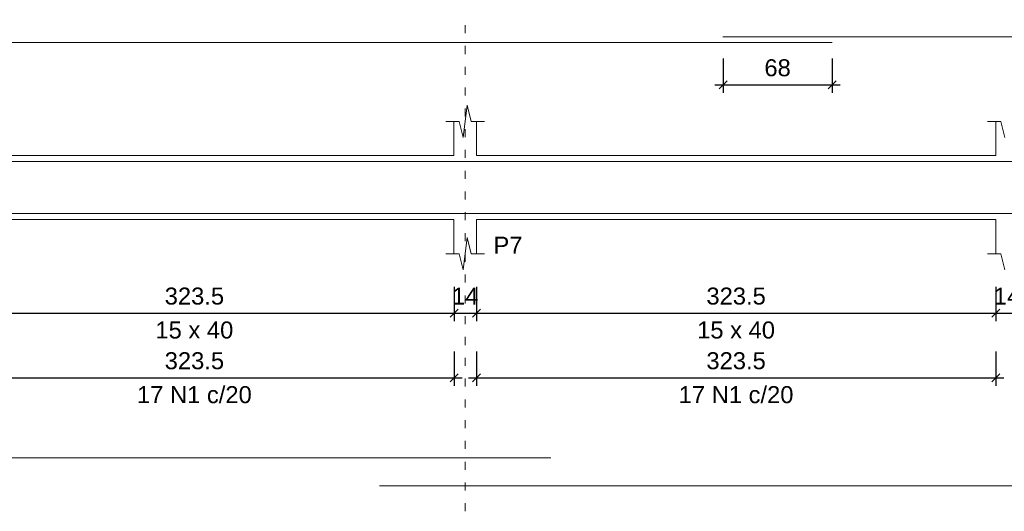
# Model space of a CAD drawing. Header units: millimetres. Extents: x 10906 to 25863, y 1966 to 4861.
# Tile 77 of 163: x 11299.98 to 11312.25, y 3057.33 to 3063.45. Entities that reach past the tile are written whole.
import ezdxf

# ---------------------------------------------------------------- set-up
doc = ezdxf.new("R2010")
doc.units = ezdxf.units.MM
doc.linetypes.add('DOT2', pattern=[3.175, 0, -3.175])
for name, color, linetype, lineweight in [('Descrição da armadura', 7, 'Continuous', 5), ('DT-Barras na forma', 40, 'Continuous', 5), ('DT-Barras rebatidas', 40, 'Continuous', 5), ('DT-Cotas', 4, 'Continuous', 5), ('DT-Forma', 5, 'Continuous', 5), ('DT-Pontilhado', 7, 'DOT2', 5), ('DT-Textos', 7, 'Continuous', 5)]:
    doc.layers.add(name, color=color, linetype=linetype, lineweight=lineweight)
doc.styles.add('Arial', font='arial.ttf')
doc.styles.get("Standard").update_dxf_attribs({"font": 'arial.ttf'})
doc.dimstyles.new('UM_50.000000', dxfattribs={"dimtxt": 0.18, "dimasz": 0.2, "dimexe": 0.2, "dimexo": 0.5, "dimgap": 0, "dimtad": 1, "dimtih": 1, "dimtoh": 1, "dimlfac": 50, "dimzin": 0, "dimdsep": 46, "dimtxsty": 'Standard', "dimcen": 0.09, "dimdle": 0.2, "dimclrd": 256, "dimclre": 256, "dimclrt": 7, "dimazin": 0, "dimtfac": 1, "dimtofl": 0, "dimtmove": 0, "dimatfit": 3, "dimfxl": 1, "dimtolj": 1, "dimtzin": 0, "dimarcsym": 0})

# ---------------------------------------------------------------- blocks, each defined once
blk = doc.blocks.new('_Oblique')
at = {"color": 0, "linetype": 'ByBlock', "lineweight": -2}
blk.add_line((-0.5, -0.5), (0.5, 0.5), dxfattribs=at)
blk = doc.blocks.new('*D365')
at = {"layer": 'Defpoints', "color": 0, "transparency": 16777216}
for p in [(11298.924, 3060.323), (11305.394, 3060.323), (11305.394, 3059.794)]:
    blk.add_point(p, dxfattribs=at)
at = {"layer": 'DT-Cotas', "lineweight": -2, "transparency": 16777216}
for p, q in [((11298.924, 3060.123), (11298.924, 3059.694)), ((11305.394, 3060.123), (11305.394, 3059.694)), ((11298.824, 3059.794), (11305.494, 3059.794))]:
    blk.add_line(p, q, dxfattribs=at)
at = {"layer": 'DT-Cotas', "lineweight": -2, "transparency": 16777216, "xscale": 0.1, "yscale": 0.1, "zscale": 0.1, "rotation": 180}
blk.add_blockref('_Oblique', (11298.924, 3059.794), dxfattribs=at)
at = {"layer": 'DT-Cotas', "lineweight": -2, "transparency": 16777216, "xscale": 0.1, "yscale": 0.1, "zscale": 0.1}
blk.add_blockref('_Oblique', (11305.394, 3059.794), dxfattribs=at)
at = {"layer": 'DT-Cotas', "color": 7, "transparency": 16777216, "insert": (11302.159, 3060.006), "char_height": 0.2118, "attachment_point": 5, "rotation": 0.0057, "style": 'Arial'}
blk.add_mtext('\\A1;323.5', dxfattribs=at)
blk = doc.blocks.new('*D366')
at = {"layer": 'Defpoints', "color": 0, "transparency": 16777216}
for p in [(11305.394, 3060.323), (11305.674, 3060.323), (11305.674, 3059.794)]:
    blk.add_point(p, dxfattribs=at)
at = {"layer": 'DT-Cotas', "lineweight": -2, "transparency": 16777216}
for p, q in [((11305.394, 3060.123), (11305.394, 3059.694)), ((11305.674, 3060.123), (11305.674, 3059.694)), ((11305.294, 3059.794), (11305.774, 3059.794))]:
    blk.add_line(p, q, dxfattribs=at)
at = {"layer": 'DT-Cotas', "lineweight": -2, "transparency": 16777216, "xscale": 0.1, "yscale": 0.1, "zscale": 0.1, "rotation": 180}
blk.add_blockref('_Oblique', (11305.394, 3059.794), dxfattribs=at)
at = {"layer": 'DT-Cotas', "lineweight": -2, "transparency": 16777216, "xscale": 0.1, "yscale": 0.1, "zscale": 0.1}
blk.add_blockref('_Oblique', (11305.674, 3059.794), dxfattribs=at)
at = {"layer": 'DT-Cotas', "color": 7, "transparency": 16777216, "insert": (11305.534, 3060.006), "char_height": 0.2118, "attachment_point": 5, "rotation": 0.0057, "style": 'Arial'}
blk.add_mtext('\\A1;14', dxfattribs=at)
blk = doc.blocks.new('*D367')
at = {"layer": 'Defpoints', "color": 0, "transparency": 16777216}
for p in [(11305.674, 3060.323), (11312.144, 3060.323), (11312.144, 3059.794)]:
    blk.add_point(p, dxfattribs=at)
at = {"layer": 'DT-Cotas', "lineweight": -2, "transparency": 16777216}
for p, q in [((11305.674, 3060.123), (11305.674, 3059.694)), ((11312.144, 3060.123), (11312.144, 3059.694)), ((11305.574, 3059.794), (11312.244, 3059.794))]:
    blk.add_line(p, q, dxfattribs=at)
at = {"layer": 'DT-Cotas', "lineweight": -2, "transparency": 16777216, "xscale": 0.1, "yscale": 0.1, "zscale": 0.1, "rotation": 180}
blk.add_blockref('_Oblique', (11305.674, 3059.794), dxfattribs=at)
at = {"layer": 'DT-Cotas', "lineweight": -2, "transparency": 16777216, "xscale": 0.1, "yscale": 0.1, "zscale": 0.1}
blk.add_blockref('_Oblique', (11312.144, 3059.794), dxfattribs=at)
at = {"layer": 'DT-Cotas', "color": 7, "transparency": 16777216, "insert": (11308.909, 3060.006), "char_height": 0.2118, "attachment_point": 5, "rotation": 0.0057, "style": 'Arial'}
blk.add_mtext('\\A1;323.5', dxfattribs=at)
blk = doc.blocks.new('*D368')
at = {"layer": 'Defpoints', "color": 0, "transparency": 16777216}
for p in [(11312.144, 3060.323), (11312.424, 3060.323), (11312.424, 3059.794)]:
    blk.add_point(p, dxfattribs=at)
at = {"layer": 'DT-Cotas', "lineweight": -2, "transparency": 16777216}
for p, q in [((11312.144, 3060.123), (11312.144, 3059.694)), ((11312.424, 3060.123), (11312.424, 3059.694)), ((11312.044, 3059.794), (11312.524, 3059.794))]:
    blk.add_line(p, q, dxfattribs=at)
at = {"layer": 'DT-Cotas', "lineweight": -2, "transparency": 16777216, "xscale": 0.1, "yscale": 0.1, "zscale": 0.1, "rotation": 180}
blk.add_blockref('_Oblique', (11312.144, 3059.794), dxfattribs=at)
at = {"layer": 'DT-Cotas', "lineweight": -2, "transparency": 16777216, "xscale": 0.1, "yscale": 0.1, "zscale": 0.1}
blk.add_blockref('_Oblique', (11312.424, 3059.794), dxfattribs=at)
at = {"layer": 'DT-Cotas', "color": 7, "transparency": 16777216, "insert": (11312.284, 3060.006), "char_height": 0.2118, "attachment_point": 5, "rotation": 0.0057, "style": 'Arial'}
blk.add_mtext('\\A1;14', dxfattribs=at)
blk = doc.blocks.new('*D376')
at = {"layer": 'Defpoints', "color": 0, "transparency": 16777216}
for p in [(11298.924, 3059.518), (11305.394, 3059.518), (11305.394, 3058.989)]:
    blk.add_point(p, dxfattribs=at)
at = {"layer": 'DT-Cotas', "lineweight": -2, "transparency": 16777216}
for p, q in [((11298.924, 3059.318), (11298.924, 3058.889)), ((11305.394, 3059.318), (11305.394, 3058.889)), ((11298.824, 3058.989), (11305.494, 3058.989))]:
    blk.add_line(p, q, dxfattribs=at)
at = {"layer": 'DT-Cotas', "lineweight": -2, "transparency": 16777216, "xscale": 0.1, "yscale": 0.1, "zscale": 0.1, "rotation": 180}
blk.add_blockref('_Oblique', (11298.924, 3058.989), dxfattribs=at)
at = {"layer": 'DT-Cotas', "lineweight": -2, "transparency": 16777216, "xscale": 0.1, "yscale": 0.1, "zscale": 0.1}
blk.add_blockref('_Oblique', (11305.394, 3058.989), dxfattribs=at)
at = {"layer": 'DT-Cotas', "color": 7, "transparency": 16777216, "insert": (11302.159, 3059.201), "char_height": 0.2118, "attachment_point": 5, "rotation": 0.0057, "style": 'Arial'}
blk.add_mtext('\\A1;323.5', dxfattribs=at)
blk = doc.blocks.new('*D377')
at = {"layer": 'Defpoints', "color": 0, "transparency": 16777216}
for p in [(11305.674, 3059.518), (11312.144, 3059.518), (11312.144, 3058.989)]:
    blk.add_point(p, dxfattribs=at)
at = {"layer": 'DT-Cotas', "lineweight": -2, "transparency": 16777216}
for p, q in [((11305.674, 3059.318), (11305.674, 3058.889)), ((11312.144, 3059.318), (11312.144, 3058.889)), ((11305.574, 3058.989), (11312.244, 3058.989))]:
    blk.add_line(p, q, dxfattribs=at)
at = {"layer": 'DT-Cotas', "lineweight": -2, "transparency": 16777216, "xscale": 0.1, "yscale": 0.1, "zscale": 0.1, "rotation": 180}
blk.add_blockref('_Oblique', (11305.674, 3058.989), dxfattribs=at)
at = {"layer": 'DT-Cotas', "lineweight": -2, "transparency": 16777216, "xscale": 0.1, "yscale": 0.1, "zscale": 0.1}
blk.add_blockref('_Oblique', (11312.144, 3058.989), dxfattribs=at)
at = {"layer": 'DT-Cotas', "color": 7, "transparency": 16777216, "insert": (11308.909, 3059.201), "char_height": 0.2118, "attachment_point": 5, "rotation": 0.0057, "style": 'Arial'}
blk.add_mtext('\\A1;323.5', dxfattribs=at)
blk = doc.blocks.new('*D351')
at = {"layer": 'Defpoints', "color": 0, "transparency": 16777216}
for p in [(11308.746, 3063.165), (11310.106, 3063.165), (11310.106, 3062.636)]:
    blk.add_point(p, dxfattribs=at)
at = {"layer": 'DT-Cotas', "lineweight": -2, "transparency": 16777216}
for p, q in [((11308.746, 3062.965), (11308.746, 3062.536)), ((11310.106, 3062.965), (11310.106, 3062.536)), ((11308.646, 3062.636), (11310.206, 3062.636))]:
    blk.add_line(p, q, dxfattribs=at)
at = {"layer": 'DT-Cotas', "lineweight": -2, "transparency": 16777216, "xscale": 0.1, "yscale": 0.1, "zscale": 0.1, "rotation": 180}
blk.add_blockref('_Oblique', (11308.746, 3062.636), dxfattribs=at)
at = {"layer": 'DT-Cotas', "lineweight": -2, "transparency": 16777216, "xscale": 0.1, "yscale": 0.1, "zscale": 0.1}
blk.add_blockref('_Oblique', (11310.106, 3062.636), dxfattribs=at)
at = {"layer": 'DT-Cotas', "color": 7, "transparency": 16777216, "insert": (11309.426, 3062.848), "char_height": 0.2118, "attachment_point": 5, "rotation": 0.0057, "style": 'Arial'}
blk.add_mtext('\\A1;68', dxfattribs=at)

msp = doc.modelspace()

# ---------------------------------------------------------------- linework, layer by layer
at = {"layer": 'DT-Barras na forma'}
for points in [[(11286.10551, 3061.68262), (11310.10551, 3061.68262)], [(11308.74551, 3061.68262), (11323.27351, 3061.68262), (11323.27351, 3060.99295)], [(11304.46608, 3061.03462), (11323.27351, 3061.03462), (11323.27351, 3061.41462)], [(11287.10351, 3061.03462), (11306.60095, 3061.03462)]]:
    msp.add_lwpolyline(points, dxfattribs=at)
at = {"layer": 'DT-Barras rebatidas'}
for p, q in [((11308.74551, 3063.23582), (11323.27351, 3063.23582)), ((11286.10551, 3063.16522), (11310.10551, 3063.16522)), ((11287.10351, 3057.99278), (11306.60095, 3057.99278)), ((11304.46608, 3057.64558), (11323.27351, 3057.64558))]:
    msp.add_line(p, q, dxfattribs=at)
at = {"layer": 'DT-Forma'}
for p, q in [((11305.50851, 3061.98222), (11305.55851, 3062.38222)), ((11305.55851, 3062.38222), (11305.60851, 3062.18222)), ((11305.29351, 3062.18222), (11305.45851, 3062.18222)), ((11305.39351, 3061.75862), (11305.39351, 3062.18222)), ((11305.45851, 3062.18222), (11305.50851, 3061.98222)), ((11305.60851, 3062.18222), (11305.77351, 3062.18222)), ((11305.67351, 3062.18222), (11305.67351, 3061.75862)), ((11312.04351, 3062.18222), (11312.20851, 3062.18222)), ((11312.14351, 3061.75862), (11312.14351, 3062.18222)), ((11312.20851, 3062.18222), (11312.25851, 3061.98222)), ((11298.92351, 3061.75862), (11305.39351, 3061.75862)), ((11305.67351, 3061.75862), (11312.14351, 3061.75862)), ((11298.92351, 3060.95862), (11305.39351, 3060.95862)), ((11305.39351, 3060.95862), (11305.39351, 3060.53502)), ((11305.67351, 3060.53502), (11305.67351, 3060.95862)), ((11305.67351, 3060.95862), (11312.14351, 3060.95862)), ((11312.14351, 3060.95862), (11312.14351, 3060.53502)), ((11305.50851, 3060.33502), (11305.55851, 3060.73502)), ((11305.55851, 3060.73502), (11305.60851, 3060.53502)), ((11305.29351, 3060.53502), (11305.45851, 3060.53502)), ((11305.45851, 3060.53502), (11305.50851, 3060.33502)), ((11305.60851, 3060.53502), (11305.77351, 3060.53502)), ((11312.04351, 3060.53502), (11312.20851, 3060.53502)), ((11312.20851, 3060.53502), (11312.25851, 3060.33502))]:
    msp.add_line(p, q, dxfattribs=at)
at = {"layer": 'DT-Pontilhado', "ltscale": 0.05}
msp.add_line((11305.53351, 3057.32788), (11305.53351, 3063.44762), dxfattribs=at)

# ---------------------------------------------------------------- texts
at = {"layer": 'Descrição da armadura', "linetype": 'Continuous', "char_height": 0.2118, "width": 2.8693417, "attachment_point": 8, "line_spacing_factor": 0.798, "style": 'Arial'}
for insert in [(11302.15851, 3058.67118), (11308.90851, 3058.67118)]:
    msp.add_mtext('17 N1 c/20', dxfattribs=dict(at, insert=insert))
at = {"layer": 'DT-Textos', "char_height": 0.2118, "line_spacing_factor": 0.798, "style": 'Arial'}
for s, insert, width, attachment_point in [('P7', (11305.88531, 3060.53502), 0.5434933, 7), ('15 x 40', (11302.15851, 3059.47602), 1.45756, 8), ('15 x 40', (11308.90851, 3059.47602), 1.45756, 8)]:
    msp.add_mtext(s, dxfattribs=dict(at, insert=insert, width=width, attachment_point=attachment_point))

# ---------------------------------------------------------------- dimensions: what is measured, and where the dimension line sits
at = {"layer": 'DT-Cotas'}
for base, p1, p2, picture, middle in [((11310.10551, 3062.63572), (11308.74551, 3063.16522), (11310.10551, 3063.16522), '*D351', (11309.42551, 3062.84752)), ((11305.39351, 3059.79372), (11298.92351, 3060.32322), (11305.39351, 3060.32322), '*D365', (11302.15851, 3060.00552)), ((11305.67351, 3059.79372), (11305.39351, 3060.32322), (11305.67351, 3060.32322), '*D366', (11305.53351, 3060.00552)), ((11312.14351, 3059.79372), (11305.67351, 3060.32322), (11312.14351, 3060.32322), '*D367', (11308.90851, 3060.00552)), ((11312.42351, 3059.79372), (11312.14351, 3060.32322), (11312.42351, 3060.32322), '*D368', (11312.28351, 3060.00552)), ((11305.39351, 3058.98888), (11298.92351, 3059.51838), (11305.39351, 3059.51838), '*D376', (11302.15851, 3059.20068)), ((11312.14351, 3058.98888), (11305.67351, 3059.51838), (11312.14351, 3059.51838), '*D377', (11308.90851, 3059.20068))]:
    dim = msp.add_linear_dim(base=base, p1=p1, p2=p2, dimstyle='UM_50.000000', override={"dimtxt": 0.2118, "dimasz": 0.1, "dimexe": 0.1, "dimexo": 0.2, "dimtad": 1, "dimtih": 0, "dimtoh": 0, "dimdec": 1, "dimlfac": 50, "dimzin": 8, "dimtxsty": 'Arial', "dimblk": 'Oblique', "dimblk1": 'Oblique', "dimblk2": 'Oblique', "dimsah": 1, "dimdle": 0.1, "dimse1": 0, "dimse2": 0, "dimclrt": 7, "dimadec": 1, "dimazin": 3, "dimtmove": 2, "dimldrblk": 'Oblique'}, dxfattribs=at)
    dim.commit()
    dim.dimension.update_dxf_attribs({"geometry": picture, "text_midpoint": middle, "dimtype": 160, "text_rotation": 0.00573})

doc.saveas('drawing.dxf')
